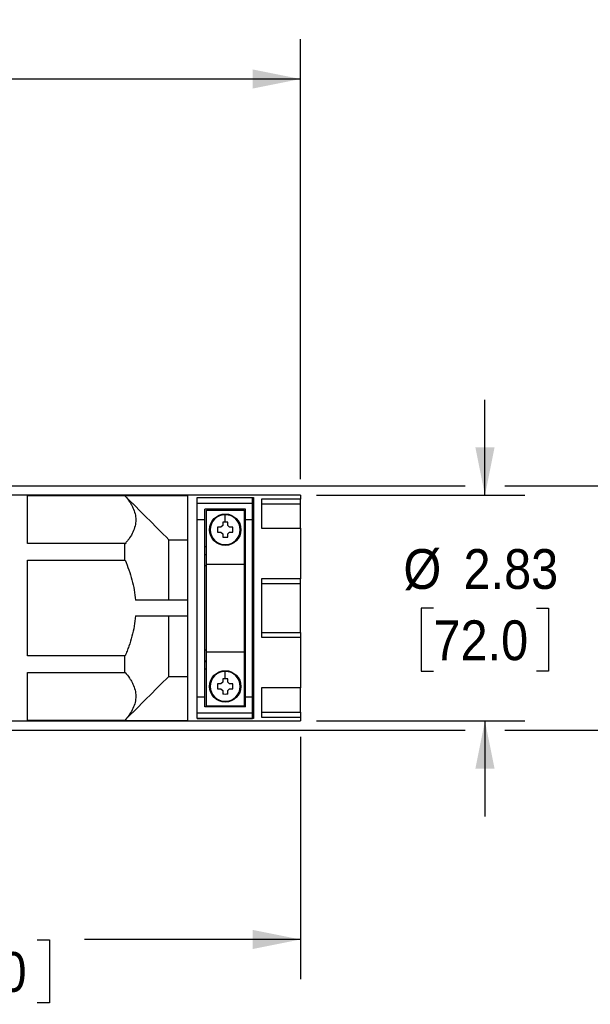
# Model space of a CAD drawing. Header units: inches. Extents: x 0 to 44, y 0 to 34.
# Tile 8 of 12: x 24.6 to 31.8, y 13.9 to 26.2. Entities that reach past the tile are written whole.
import ezdxf

# ---------------------------------------------------------------- set-up
doc = ezdxf.new("R2010")
doc.units = ezdxf.units.IN
doc.header["$LTSCALE"] = 4
doc.header["$MEASUREMENT"] = 0
doc.linetypes.add('SLD-Solid', pattern=[0])
doc.layers.add('DIMENSIONS', color=140, linetype='SLD-Solid', lineweight=25)
doc.styles.add('SLDTEXTSTYLE0', font='GOTHIC.TTF', dxfattribs={"width": 0.913})
doc.dimstyles.new('SLDDIMSTYLE1', dxfattribs={"dimtxt": 0.5, "dimasz": 0.6, "dimexe": 0, "dimexo": 0.0625, "dimgap": 0.125, "dimtad": 0, "dimtih": 1, "dimtoh": 1, "dimrnd": 1e-09, "dimzin": 12, "dimdsep": 46, "dimtxsty": 'SLDTEXTSTYLE0', "dimsah": 1, "dimcen": 0.09, "dimadec": 0, "dimazin": 3, "dimtfac": 1, "dimtofl": 0, "dimtmove": 0, "dimatfit": 3, "dimfxl": 0, "dimfrac": 2, "dimtolj": 1, "dimtzin": 12, "dimarcsym": 0})
doc.dimstyles.new('SLDDIMSTYLE3', dxfattribs={"dimtxt": 0.5, "dimasz": 0.6, "dimexe": 0, "dimexo": 0.0625, "dimgap": 0.125, "dimtad": 0, "dimtih": 1, "dimtoh": 1, "dimrnd": 1e-09, "dimzin": 12, "dimdsep": 46, "dimtxsty": 'SLDTEXTSTYLE0', "dimsah": 1, "dimcen": 0.09, "dimadec": 0, "dimazin": 3, "dimtfac": 1, "dimtmove": 0, "dimatfit": 0, "dimfxl": 0, "dimfrac": 2, "dimtolj": 1, "dimtzin": 12, "dimarcsym": 0})

# ---------------------------------------------------------------- blocks, each defined once
blk = doc.blocks.new('_D_1')
at = {"layer": 'DIMENSIONS'}
for p, q in [((28.127, 17.227), (28.127, 14.181)), ((19.859, 16.449), (19.859, 14.181)), ((19.859, 14.681), (22.571, 14.681)), ((23.162, 14.678), (23.009, 14.678)), ((23.009, 14.678), (23.009, 13.884)), ((24.824, 14.678), (24.977, 14.678)), ((24.977, 14.678), (24.977, 13.884)), ((28.127, 14.681), (25.415, 14.681)), ((23.009, 13.884), (23.162, 13.884)), ((24.977, 13.884), (24.824, 13.884))]:
    blk.add_line(p, q, dxfattribs=at)
for points in [[(19.859, 14.681), (20.459, 14.561), (20.459, 14.801)], [(28.127, 14.681), (27.527, 14.801), (27.527, 14.561)]]:
    blk.add_solid(points, dxfattribs=at)
at = {"layer": 'DIMENSIONS', "char_height": 0.5, "attachment_point": 1, "style": 'SLDTEXTSTYLE0'}
for s, insert in [('8.27', (23.346, 15.418)), ('210.0', (23.162, 14.523))]:
    blk.add_mtext(s, dxfattribs=dict(at, insert=insert))
blk = doc.blocks.new('_D_3')
at = {"layer": 'DIMENSIONS'}
for p, q in [((17.91, 20.361), (17.91, 25.989)), ((28.127, 20.461), (28.127, 25.989)), ((17.91, 25.489), (21.596, 25.489)), ((22.187, 25.485), (22.035, 25.485)), ((22.035, 25.485), (22.035, 24.691)), ((23.85, 25.485), (24.002, 25.485)), ((24.002, 25.485), (24.002, 24.691)), ((28.127, 25.489), (24.441, 25.489)), ((22.035, 24.691), (22.187, 24.691)), ((24.002, 24.691), (23.85, 24.691))]:
    blk.add_line(p, q, dxfattribs=at)
for points in [[(17.91, 25.489), (18.51, 25.369), (18.51, 25.609)], [(28.127, 25.489), (27.527, 25.609), (27.527, 25.369)]]:
    blk.add_solid(points, dxfattribs=at)
at = {"layer": 'DIMENSIONS', "char_height": 0.5, "attachment_point": 1, "style": 'SLDTEXTSTYLE0'}
for s, insert in [('10.22', (22.187, 26.225)), ('259.5', (22.187, 25.33))]:
    blk.add_mtext(s, dxfattribs=dict(at, insert=insert))
blk = doc.blocks.new('_D_4')
at = {"layer": 'DIMENSIONS'}
for p, q in [((30.441, 20.261), (30.441, 21.461)), ((28.327, 20.261), (30.941, 20.261)), ((29.795, 18.844), (29.642, 18.844)), ((29.642, 18.844), (29.642, 18.05)), ((31.088, 18.844), (31.24, 18.844)), ((31.24, 18.844), (31.24, 18.05)), ((29.642, 18.05), (29.795, 18.05)), ((31.24, 18.05), (31.088, 18.05)), ((28.327, 17.427), (30.941, 17.427)), ((30.441, 17.427), (30.441, 16.227))]:
    blk.add_line(p, q, dxfattribs=at)
for points in [[(30.441, 20.261), (30.561, 20.861), (30.321, 20.861)], [(30.441, 17.427), (30.321, 16.827), (30.561, 16.827)]]:
    blk.add_solid(points, dxfattribs=at)
at = {"layer": 'DIMENSIONS', "char_height": 0.5, "attachment_point": 1, "style": 'SLDTEXTSTYLE0'}
for s, insert in [('%%c', (29.418, 19.584)), ('2.83', (30.172, 19.584)), ('72.0', (29.795, 18.689))]:
    blk.add_mtext(s, dxfattribs=dict(at, insert=insert))
blk = doc.blocks.new('_D_5')
at = {"layer": 'DIMENSIONS'}
for p, q in [((33.906, 20.379), (33.906, 21.579)), ((23.161, 20.379), (30.191, 20.379)), ((30.691, 20.379), (34.406, 20.379)), ((33.259, 18.844), (33.107, 18.844)), ((33.107, 18.844), (33.107, 18.05)), ((34.552, 18.844), (34.705, 18.844)), ((34.705, 18.844), (34.705, 18.05)), ((33.107, 18.05), (33.259, 18.05)), ((34.705, 18.05), (34.552, 18.05)), ((23.161, 17.309), (30.191, 17.309)), ((30.691, 17.309), (34.406, 17.309)), ((33.906, 17.309), (33.906, 16.109))]:
    blk.add_line(p, q, dxfattribs=at)
for points in [[(33.906, 20.379), (34.026, 20.979), (33.786, 20.979)], [(33.906, 17.309), (33.786, 16.709), (34.026, 16.709)]]:
    blk.add_solid(points, dxfattribs=at)
at = {"layer": 'DIMENSIONS', "char_height": 0.5, "attachment_point": 1, "style": 'SLDTEXTSTYLE0'}
for s, insert in [('%%c', (32.882, 19.584)), ('3.07', (33.636, 19.584)), ('78.0', (33.259, 18.689))]:
    blk.add_mtext(s, dxfattribs=dict(at, insert=insert))

msp = doc.modelspace()

# ---------------------------------------------------------------- linework, layer by layer
for p, q in [((28.127, 20.261), (24.505, 20.261)), ((24.702, 20.256), (25.922, 20.256)), ((24.702, 19.655), (24.702, 20.256)), ((25.926, 20.252), (24.702, 20.252)), ((25.922, 20.256), (26.709, 20.256)), ((25.922, 20.256), (25.927, 20.251)), ((26.709, 20.256), (26.709, 17.432)), ((26.828, 20.232), (27.526, 20.232)), ((26.828, 20.162), (26.828, 20.232)), ((26.828, 20.232), (27.536, 20.232)), ((26.828, 17.456), (26.828, 20.232)), ((26.828, 20.162), (27.526, 20.162)), ((27.526, 20.162), (27.526, 20.232)), ((27.526, 19.958), (27.526, 20.162)), ((27.536, 20.232), (27.536, 17.456)), ((27.638, 20.213), (27.638, 19.846)), ((28.127, 20.213), (27.638, 20.213)), ((28.127, 20.261), (28.127, 20.213)), ((28.127, 20.154), (28.127, 20.213)), ((27.438, 20.084), (26.926, 20.084)), ((26.926, 19.958), (26.926, 20.084)), ((26.946, 20.072), (27.418, 20.072)), ((26.946, 19.395), (26.946, 20.072)), ((27.418, 20.072), (27.418, 19.395)), ((27.438, 19.958), (27.438, 20.084)), ((27.638, 20.154), (28.127, 20.154)), ((28.127, 19.845), (28.127, 20.154)), ((26.828, 19.958), (26.926, 19.958)), ((26.926, 17.73), (26.926, 19.958)), ((27.151, 19.924), (27.151, 19.881)), ((27.182, 19.925), (27.182, 20.016)), ((27.213, 19.881), (27.213, 19.924)), ((27.438, 19.958), (27.526, 19.958)), ((27.438, 17.73), (27.438, 19.958)), ((27.526, 17.73), (27.526, 19.958)), ((27.129, 19.859), (27.086, 19.859)), ((27.086, 19.797), (27.129, 19.797)), ((27.151, 19.881), (27.129, 19.859)), ((27.129, 19.797), (27.151, 19.775)), ((27.235, 19.859), (27.213, 19.881)), ((27.213, 19.775), (27.235, 19.797)), ((27.277, 19.859), (27.235, 19.859)), ((27.235, 19.797), (27.277, 19.797)), ((27.638, 19.846), (28.127, 19.846)), ((28.127, 19.846), (28.127, 19.211)), ((26.473, 18.942), (26.473, 19.702)), ((26.473, 19.702), (26.709, 19.702)), ((27.151, 19.775), (27.151, 19.733)), ((27.213, 19.733), (27.213, 19.775)), ((25.922, 19.655), (24.702, 19.655)), ((25.922, 19.445), (25.922, 19.655)), ((26.946, 19.612), (26.926, 19.612)), ((27.182, 19.631), (27.182, 19.64)), ((27.438, 19.612), (27.418, 19.612)), ((24.702, 19.445), (25.922, 19.445)), ((24.702, 18.243), (24.702, 19.445)), ((26.946, 19.514), (26.926, 19.514)), ((26.946, 19.513), (26.926, 19.513)), ((27.438, 19.514), (27.418, 19.514)), ((27.438, 19.513), (27.418, 19.513)), ((27.536, 19.514), (27.526, 19.514)), ((26.946, 19.375), (26.926, 19.375)), ((26.946, 19.395), (27.418, 19.395)), ((26.946, 18.293), (26.946, 19.395)), ((27.418, 19.395), (27.418, 18.293)), ((27.438, 19.375), (27.418, 19.375)), ((28.127, 19.211), (27.638, 19.211)), ((27.638, 19.211), (27.638, 18.477)), ((28.127, 19.153), (28.127, 19.211)), ((27.638, 19.153), (28.127, 19.153)), ((28.127, 18.535), (28.127, 19.153)), ((26.709, 18.942), (26.056, 18.942)), ((26.056, 18.746), (26.709, 18.746)), ((26.473, 17.986), (26.473, 18.746)), ((27.638, 18.535), (28.127, 18.535)), ((27.638, 18.477), (28.127, 18.477)), ((28.127, 18.535), (28.127, 18.477)), ((28.127, 18.477), (28.127, 17.842)), ((26.946, 18.313), (26.926, 18.313)), ((27.438, 18.313), (27.418, 18.313)), ((25.922, 18.243), (24.702, 18.243)), ((25.922, 18.033), (25.922, 18.243)), ((26.946, 18.293), (27.418, 18.293)), ((26.946, 17.616), (26.946, 18.293)), ((27.418, 18.293), (27.418, 17.616)), ((26.946, 18.175), (26.926, 18.175)), ((26.926, 18.174), (26.946, 18.174)), ((26.946, 18.076), (26.926, 18.076)), ((27.438, 18.175), (27.418, 18.175)), ((27.418, 18.174), (27.438, 18.174)), ((27.438, 18.076), (27.418, 18.076)), ((27.526, 18.174), (27.536, 18.174)), ((24.702, 18.033), (25.922, 18.033)), ((24.702, 17.432), (24.702, 18.033)), ((26.473, 17.986), (26.709, 17.986)), ((27.151, 17.955), (27.151, 17.912)), ((27.182, 17.956), (27.182, 18.048)), ((27.213, 17.912), (27.213, 17.955)), ((27.129, 17.891), (27.086, 17.891)), ((27.086, 17.828), (27.129, 17.828)), ((27.151, 17.912), (27.129, 17.891)), ((27.129, 17.828), (27.151, 17.807)), ((27.235, 17.891), (27.213, 17.912)), ((27.213, 17.807), (27.235, 17.828)), ((27.277, 17.891), (27.235, 17.891)), ((27.235, 17.828), (27.277, 17.828)), ((28.127, 17.842), (27.638, 17.842)), ((27.638, 17.842), (27.638, 17.475)), ((28.127, 17.534), (28.127, 17.843)), ((26.828, 17.73), (26.926, 17.73)), ((26.926, 17.604), (26.926, 17.73)), ((27.151, 17.807), (27.151, 17.764)), ((27.213, 17.764), (27.213, 17.807)), ((27.438, 17.73), (27.526, 17.73)), ((27.438, 17.604), (27.438, 17.73)), ((27.526, 17.526), (27.526, 17.73)), ((27.438, 17.604), (26.926, 17.604)), ((26.946, 17.616), (27.418, 17.616)), ((27.182, 17.663), (27.182, 17.671)), ((26.828, 17.526), (27.526, 17.526)), ((26.828, 17.456), (26.828, 17.526)), ((26.828, 17.456), (27.526, 17.456)), ((27.536, 17.456), (26.828, 17.456)), ((27.526, 17.456), (27.526, 17.526)), ((27.638, 17.534), (28.127, 17.534)), ((27.638, 17.475), (28.127, 17.475)), ((28.127, 17.534), (28.127, 17.475)), ((28.127, 17.475), (28.127, 17.427)), ((24.505, 17.427), (28.127, 17.427)), ((24.702, 17.436), (25.926, 17.436)), ((25.922, 17.432), (24.702, 17.432)), ((25.927, 17.437), (25.922, 17.432)), ((25.922, 17.432), (26.709, 17.432))]:
    msp.add_line(p, q)
for centre in [(27.182, 19.828), (27.182, 17.86)]:
    msp.add_circle(centre, 0.197)
for centre, radius, start, end in [((27.182, 19.828), 0.188, 90, 270), ((27.182, 19.267), 0.657, 89.9982, 92.7228), ((27.182, 19.828), 0.188, 270, 90), ((27.182, 19.267), 0.657, 87.2772, 90.0018), ((27.744, 19.828), 0.658, 177.2783, 182.7217), ((26.62, 19.828), 0.658, 357.2783, 2.7217), ((27.182, 20.39), 0.658, 267.2783, 272.7217), ((27.182, 17.86), 0.188, 90, 270), ((27.182, 17.299), 0.657, 89.9982, 92.7228), ((27.182, 17.86), 0.188, 270, 90), ((27.182, 17.299), 0.657, 87.2772, 90.0018), ((27.744, 17.86), 0.658, 177.2783, 182.7217), ((26.62, 17.86), 0.658, 357.2783, 2.7217), ((27.182, 18.422), 0.658, 267.2783, 272.7217)]:
    msp.add_arc(centre, radius, start, end)
for points, knots in [([(25.927, 20.251), (25.947, 20.228), (25.965, 20.204), (25.99, 20.167), (25.998, 20.154), (26.012, 20.129), (26.018, 20.117), (26.047, 20.054), (26.06, 20.003), (26.06, 19.939), (26.059, 19.926), (26.056, 19.9), (26.054, 19.887), (26.044, 19.849), (26.035, 19.823), (26.012, 19.773), (25.998, 19.749), (25.973, 19.712), (25.964, 19.7), (25.946, 19.676), (25.936, 19.664), (25.926, 19.652)], [0, 0, 0, 0, 0.125, 0.125, 0.1875, 0.1875, 0.25, 0.25, 0.5, 0.5, 0.5625, 0.5625, 0.625, 0.625, 0.75, 0.75, 0.875, 0.875, 0.9375, 0.9375, 1, 1, 1, 1]), ([(25.926, 19.445), (25.943, 19.405), (25.959, 19.364), (25.987, 19.282), (26.001, 19.24), (26.034, 19.114), (26.049, 19.029), (26.056, 18.942)], [0, 0, 0, 0, 0.25, 0.25, 0.5, 0.5, 1, 1, 1, 1]), ([(26.056, 18.746), (26.049, 18.659), (26.034, 18.573), (26.001, 18.448), (25.988, 18.406), (25.966, 18.345), (25.958, 18.324), (25.943, 18.283), (25.934, 18.263), (25.926, 18.243)], [0, 0, 0, 0, 0.5, 0.5, 0.75, 0.75, 0.875, 0.875, 1, 1, 1, 1]), ([(25.926, 18.036), (25.946, 18.013), (25.964, 17.989), (25.989, 17.952), (25.997, 17.939), (26.011, 17.914), (26.018, 17.902), (26.047, 17.839), (26.06, 17.789), (26.06, 17.724), (26.059, 17.711), (26.056, 17.685), (26.054, 17.672), (26.045, 17.634), (26.036, 17.608), (26.012, 17.558), (25.998, 17.534), (25.974, 17.497), (25.965, 17.485), (25.947, 17.461), (25.937, 17.449), (25.927, 17.437)], [0, 0, 0, 0, 0.125, 0.125, 0.1875, 0.1875, 0.25, 0.25, 0.5, 0.5, 0.5625, 0.5625, 0.625, 0.625, 0.75, 0.75, 0.875, 0.875, 0.9375, 0.9375, 1, 1, 1, 1])]:
    msp.add_open_spline(points, degree=3, knots=knots)
for points in [[(25.927, 20.251), (26.109, 20.068), (26.292, 19.885), (26.473, 19.702)], [(25.926, 19.652), (25.925, 19.653), (25.923, 19.654), (25.922, 19.655)], [(25.922, 19.445), (25.923, 19.445), (25.925, 19.445), (25.926, 19.445)], [(25.926, 18.243), (25.925, 18.243), (25.923, 18.243), (25.922, 18.243)], [(25.922, 18.033), (25.923, 18.034), (25.925, 18.035), (25.926, 18.036)], [(26.473, 17.986), (26.292, 17.803), (26.109, 17.62), (25.927, 17.437)]]:
    msp.add_open_spline(points, degree=3)

# ---------------------------------------------------------------- dimensions: what is measured, and where the dimension line sits
at = {"layer": 'DIMENSIONS'}
dim = msp.add_linear_dim(base=(28.127, 25.489), p1=(17.91, 20.161), p2=(28.127, 20.261), dimstyle='SLDDIMSTYLE1', dxfattribs=at)
dim.commit()
dim.dimension.update_dxf_attribs({"geometry": '_D_3', "text_midpoint": (23.019, 25.489), "dimtype": 160})
for base, p1, p2, picture, middle in [((33.906, 17.309), (22.961, 20.379), (22.961, 17.309), '_D_5', (33.906, 18.844)), ((30.441, 20.261), (28.127, 17.427), (28.127, 20.261), '_D_4', (30.441, 18.844))]:
    dim = msp.add_linear_dim(base=base, p1=p1, p2=p2, angle=90, text='%%c<>', dimstyle='SLDDIMSTYLE3', dxfattribs=at)
    dim.commit()
    dim.dimension.update_dxf_attribs({"geometry": picture, "text_midpoint": middle, "dimtype": 160})
dim = msp.add_linear_dim(base=(28.127, 14.681), p1=(19.859, 16.649), p2=(28.127, 17.427), angle=0, dimstyle='SLDDIMSTYLE1', dxfattribs=at)
dim.commit()
dim.dimension.update_dxf_attribs({"geometry": '_D_1', "text_midpoint": (23.993, 14.681), "dimtype": 160})

doc.saveas('drawing.dxf')
